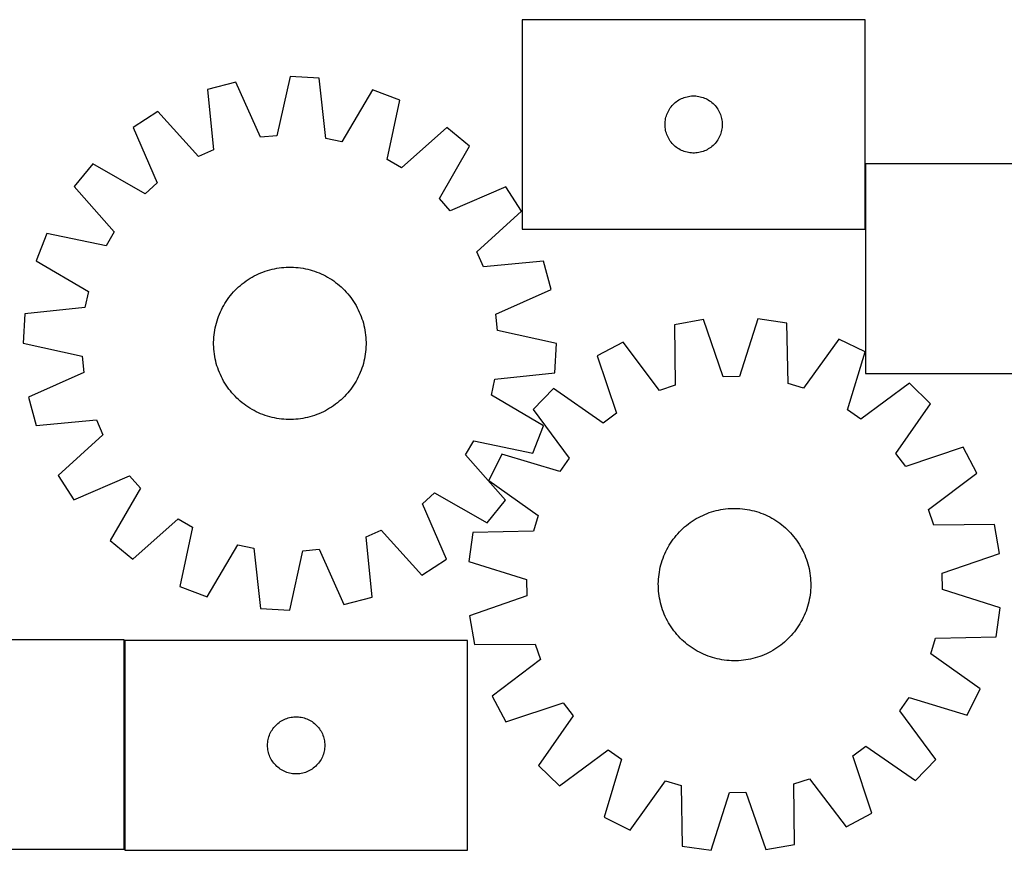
# Model space of a CAD drawing. Header units: millimetres. Extents: x 7 to 1493, y 7 to 443.
# Tile 2 of 5: x 312 to 829, y 7 to 443. Entities that reach past the tile are written whole.
import ezdxf

# ---------------------------------------------------------------- set-up
doc = ezdxf.new("R2010")
doc.units = ezdxf.units.MM
doc.layers.add('COMMON', color=5, linetype='CONTINUOUS', true_color=0x0000ff)
doc.layers.add('CUT', color=7, linetype='CONTINUOUS', true_color=0x000000)

msp = doc.modelspace()

# ---------------------------------------------------------------- linework, layer by layer
at = {"layer": 'COMMON'}
for p, q in [((755.793366, 366.813832), (755.793366, 332.511292)), ((366.982751, 7.091032), (366.982751, 116.636537))]:
    msp.add_line(p, q, dxfattribs=at)
at = {"layer": 'CUT'}
for p, q in [((755.693366, 442.511292), (575.693366, 442.511292)), ((575.693366, 442.511292), (575.693366, 332.511292)), ((755.693366, 332.511292), (755.693366, 442.511292)), ((425.468931, 409.759827), (410.59438, 405.825582)), ((438.455127, 380.771322), (425.468931, 409.759827)), ((453.860914, 412.651384), (446.985346, 381.640075)), ((469.223201, 411.796584), (453.860914, 412.651384)), ((472.615867, 380.213922), (469.223201, 411.796584)), ((410.59438, 405.825582), (413.638348, 374.207407)), ((497.119122, 405.773013), (480.997047, 378.404172)), ((511.465378, 400.212842), (497.119122, 405.773013)), ((504.932415, 369.127554), (511.465378, 400.212842)), ((654.426387, 397.413574), (654.951083, 397.980455)), ((654.951083, 397.980455), (655.504266, 398.519573)), ((655.504266, 398.519573), (656.084469, 399.029499)), ((656.084469, 399.029499), (656.690152, 399.508881)), ((656.690152, 399.508881), (657.31971, 399.956448)), ((657.31971, 399.956448), (657.971474, 400.371012)), ((657.971474, 400.371012), (658.643715, 400.751474)), ((658.643715, 400.751474), (659.33465, 401.096826)), ((659.33465, 401.096826), (660.042448, 401.406152)), ((660.042448, 401.406152), (660.76523, 401.678631)), ((660.76523, 401.678631), (661.501082, 401.913541)), ((661.501082, 401.913541), (662.24805, 402.110258)), ((662.24805, 402.110258), (663.004155, 402.268262)), ((663.004155, 402.268262), (663.767391, 402.387133)), ((663.767391, 402.387133), (664.535734, 402.466555)), ((664.535734, 402.466555), (665.307147, 402.506319)), ((665.307147, 402.506319), (666.079585, 402.506319)), ((666.079585, 402.506319), (666.850998, 402.466555)), ((666.850998, 402.466555), (667.619342, 402.387133)), ((667.619342, 402.387133), (668.382578, 402.268262)), ((668.382578, 402.268262), (669.138682, 402.110258)), ((669.138682, 402.110258), (669.885651, 401.913541)), ((669.885651, 401.913541), (670.621502, 401.678631)), ((670.621502, 401.678631), (671.344285, 401.406152)), ((671.344285, 401.406152), (672.052082, 401.096826)), ((672.052082, 401.096826), (672.743017, 400.751474)), ((672.743017, 400.751474), (673.415258, 400.371012)), ((673.415258, 400.371012), (674.067022, 399.956448)), ((674.067022, 399.956448), (674.69658, 399.508881)), ((674.69658, 399.508881), (675.302264, 399.029499)), ((675.302264, 399.029499), (675.882466, 398.519573)), ((675.882466, 398.519573), (676.435649, 397.980455)), ((676.435649, 397.980455), (676.960345, 397.413574)), ((384.485539, 394.301943), (371.554749, 385.963765)), ((405.794087, 370.745191), (384.485539, 394.301943)), ((651.403835, 392.073015), (651.657614, 392.802574)), ((651.657614, 392.802574), (651.948613, 393.518101)), ((651.948613, 393.518101), (652.27606, 394.217699)), ((652.27606, 394.217699), (652.639088, 394.899513)), ((652.639088, 394.899513), (653.036733, 395.561735)), ((653.036733, 395.561735), (653.467941, 396.202609)), ((653.467941, 396.202609), (653.931569, 396.820435)), ((653.931569, 396.820435), (654.426387, 397.413574)), ((676.960345, 397.413574), (677.455163, 396.820435)), ((677.455163, 396.820435), (677.918791, 396.202609)), ((677.918791, 396.202609), (678.35, 395.561735)), ((678.35, 395.561735), (678.747645, 394.899513)), ((678.747645, 394.899513), (679.110672, 394.217699)), ((679.110672, 394.217699), (679.43812, 393.518101)), ((679.43812, 393.518101), (679.729118, 392.802574)), ((679.729118, 392.802574), (679.982897, 392.073015)), ((650.693366, 387.511292), (650.713255, 388.283474)), ((650.713255, 388.283474), (650.772868, 389.053607)), ((650.772868, 389.053607), (650.872048, 389.819651)), ((650.872048, 389.819651), (651.010531, 390.579573)), ((651.010531, 390.579573), (651.18795, 391.331359)), ((651.18795, 391.331359), (651.403835, 392.073015)), ((679.982897, 392.073015), (680.198782, 391.331359)), ((680.198782, 391.331359), (680.376201, 390.579573)), ((680.376201, 390.579573), (680.514685, 389.819651)), ((680.514685, 389.819651), (680.613864, 389.053607)), ((680.613864, 389.053607), (680.673478, 388.283474)), ((680.673478, 388.283474), (680.693366, 387.511292)), ((371.554749, 385.963765), (384.220288, 356.833731)), ((536.134589, 385.863772), (512.344148, 364.816452)), ((548.060502, 376.142498), (536.134589, 385.863772)), ((650.713255, 386.739111), (650.693366, 387.511292)), ((650.772868, 385.968977), (650.713255, 386.739111)), ((650.872048, 385.202934), (650.772868, 385.968977)), ((651.010531, 384.443011), (650.872048, 385.202934)), ((651.18795, 383.691226), (651.010531, 384.443011)), ((651.403835, 382.94957), (651.18795, 383.691226)), ((651.657614, 382.220011), (651.403835, 382.94957)), ((679.982897, 382.94957), (679.729118, 382.220011)), ((680.198782, 383.691226), (679.982897, 382.94957)), ((680.376201, 384.443011), (680.198782, 383.691226)), ((680.514685, 385.202934), (680.376201, 384.443011)), ((680.613864, 385.968977), (680.514685, 385.202934)), ((680.673478, 386.739111), (680.613864, 385.968977)), ((680.693366, 387.511292), (680.673478, 386.739111)), ((446.985346, 381.640075), (438.455127, 380.771322)), ((480.997047, 378.404172), (472.615867, 380.213922)), ((651.948613, 381.504484), (651.657614, 382.220011)), ((652.27606, 380.804886), (651.948613, 381.504484)), ((652.639088, 380.123071), (652.27606, 380.804886)), ((653.036733, 379.46085), (652.639088, 380.123071)), ((653.467941, 378.819976), (653.036733, 379.46085)), ((653.931569, 378.20215), (653.467941, 378.819976)), ((654.426387, 377.609011), (653.931569, 378.20215)), ((654.951083, 377.04213), (654.426387, 377.609011)), ((676.960345, 377.609011), (676.435649, 377.04213)), ((677.455163, 378.20215), (676.960345, 377.609011)), ((677.918791, 378.819976), (677.455163, 378.20215)), ((678.35, 379.46085), (677.918791, 378.819976)), ((678.747645, 380.123071), (678.35, 379.46085)), ((679.110672, 380.804886), (678.747645, 380.123071)), ((679.43812, 381.504484), (679.110672, 380.804886)), ((679.729118, 382.220011), (679.43812, 381.504484)), ((413.638348, 374.207407), (405.794087, 370.745191)), ((532.241403, 348.597428), (548.060502, 376.142498)), ((655.504266, 376.503012), (654.951083, 377.04213)), ((656.084469, 375.993086), (655.504266, 376.503012)), ((656.690152, 375.513704), (656.084469, 375.993086)), ((657.31971, 375.066137), (656.690152, 375.513704)), ((657.971474, 374.651573), (657.31971, 375.066137)), ((658.643715, 374.27111), (657.971474, 374.651573)), ((659.33465, 373.925758), (658.643715, 374.27111)), ((660.042448, 373.616433), (659.33465, 373.925758)), ((660.76523, 373.343954), (660.042448, 373.616433)), ((661.501082, 373.109044), (660.76523, 373.343954)), ((662.24805, 372.912327), (661.501082, 373.109044)), ((663.004155, 372.754323), (662.24805, 372.912327)), ((663.767391, 372.635452), (663.004155, 372.754323)), ((664.535734, 372.55603), (663.767391, 372.635452)), ((665.307147, 372.516265), (664.535734, 372.55603)), ((666.079585, 372.516265), (665.307147, 372.516265)), ((666.850998, 372.55603), (666.079585, 372.516265)), ((667.619342, 372.635452), (666.850998, 372.55603)), ((668.382578, 372.754323), (667.619342, 372.635452)), ((669.138682, 372.912327), (668.382578, 372.754323)), ((669.885651, 373.109044), (669.138682, 372.912327)), ((670.621502, 373.343954), (669.885651, 373.109044)), ((671.344285, 373.616433), (670.621502, 373.343954)), ((672.052082, 373.925758), (671.344285, 373.616433)), ((672.743017, 374.27111), (672.052082, 373.925758)), ((673.415258, 374.651573), (672.743017, 374.27111)), ((674.067022, 375.066137), (673.415258, 374.651573)), ((674.69658, 375.513704), (674.067022, 375.066137)), ((675.302264, 375.993086), (674.69658, 375.513704)), ((675.882466, 376.503012), (675.302264, 375.993086)), ((676.435649, 377.04213), (675.882466, 376.503012)), ((350.284766, 366.936057), (340.563493, 355.010145)), ((377.829836, 351.116958), (350.284766, 366.936057)), ((512.344148, 364.816452), (504.932415, 369.127554)), ((935.893367, 366.813832), (755.893367, 366.813832)), ((755.893367, 366.813832), (755.893367, 256.813832)), ((384.220288, 356.833731), (377.829836, 351.116958)), ((340.563493, 355.010145), (361.610812, 331.219703)), ((567.08821, 354.872516), (537.958176, 342.206976)), ((575.426388, 341.941726), (567.08821, 354.872516)), ((537.958176, 342.206976), (532.241403, 348.597428)), ((551.869636, 320.633178), (575.426388, 341.941726)), ((361.610812, 331.219703), (357.299711, 323.807971)), ((575.693366, 332.511292), (755.693366, 332.511292)), ((326.214423, 330.340933), (320.654252, 315.994677)), ((357.299711, 323.807971), (326.214423, 330.340933)), ((555.331852, 312.788917), (551.869636, 320.633178)), ((320.654252, 315.994677), (348.023093, 299.872603)), ((586.950027, 315.832885), (555.331852, 312.788917)), ((590.884272, 300.958334), (586.950027, 315.832885)), ((438.490973, 309.615885), (439.659597, 310.077755)), ((439.659597, 310.077755), (440.842153, 310.502689)), ((440.842153, 310.502689), (442.037472, 310.890269)), ((442.037472, 310.890269), (443.244376, 311.240112)), ((443.244376, 311.240112), (444.461673, 311.551873)), ((444.461673, 311.551873), (445.688162, 311.825243)), ((445.688162, 311.825243), (446.922633, 312.059954)), ((446.922633, 312.059954), (448.163867, 312.255773)), ((448.163867, 312.255773), (449.410639, 312.412508)), ((449.410639, 312.412508), (450.661719, 312.530003)), ((450.661719, 312.530003), (451.915873, 312.608142)), ((451.915873, 312.608142), (453.171862, 312.64685)), ((453.171862, 312.64685), (454.428447, 312.646086)), ((454.428447, 312.646086), (455.684388, 312.605853)), ((455.684388, 312.605853), (456.938446, 312.526189)), ((456.938446, 312.526189), (458.189382, 312.407174)), ((458.189382, 312.407174), (459.435963, 312.248925)), ((459.435963, 312.248925), (460.676958, 312.051597)), ((460.676958, 312.051597), (461.911143, 311.815387)), ((461.911143, 311.815387), (463.137299, 311.540526)), ((463.137299, 311.540526), (464.354216, 311.227287)), ((464.354216, 311.227287), (465.560694, 310.875978)), ((465.560694, 310.875978), (466.755541, 310.486945)), ((466.755541, 310.486945), (467.93758, 310.060574)), ((429.778485, 304.653382), (430.795532, 305.391367)), ((430.795532, 305.391367), (431.835258, 306.097041)), ((431.835258, 306.097041), (432.896637, 306.769708)), ((432.896637, 306.769708), (433.978622, 307.408705)), ((433.978622, 307.408705), (435.080143, 308.013401)), ((435.080143, 308.013401), (436.200116, 308.583198)), ((436.200116, 308.583198), (437.337433, 309.117535)), ((437.337433, 309.117535), (438.490973, 309.615885)), ((467.93758, 310.060574), (469.105642, 309.597284)), ((469.105642, 309.597284), (470.258575, 309.097533)), ((470.258575, 309.097533), (471.395243, 308.561815)), ((471.395243, 308.561815), (472.514522, 307.990657)), ((472.514522, 307.990657), (473.615308, 307.384623)), ((473.615308, 307.384623), (474.696515, 306.744312)), ((474.696515, 306.744312), (475.757076, 306.070356)), ((475.757076, 306.070356), (476.795944, 305.363418)), ((476.795944, 305.363418), (477.812094, 304.624199)), ((348.023093, 299.872603), (346.213343, 291.491423)), ((424.206972, 299.589881), (425.067721, 300.505369)), ((425.067721, 300.505369), (425.9568, 301.393369)), ((425.9568, 301.393369), (426.873334, 302.253004)), ((426.873334, 302.253004), (427.816417, 303.083426)), ((427.816417, 303.083426), (428.78512, 303.883816)), ((428.78512, 303.883816), (429.778485, 304.653382)), ((477.812094, 304.624199), (478.804523, 303.853425)), ((478.804523, 303.853425), (479.772252, 303.05186)), ((479.772252, 303.05186), (480.714325, 302.220292)), ((480.714325, 302.220292), (481.629814, 301.359544)), ((481.629814, 301.359544), (482.517814, 300.470464)), ((482.517814, 300.470464), (483.377449, 299.553931)), ((561.895766, 287.972137), (590.884272, 300.958334)), ((419.682952, 293.57207), (420.356909, 294.632631)), ((420.356909, 294.632631), (421.063846, 295.671499)), ((421.063846, 295.671499), (421.803066, 296.687649)), ((421.803066, 296.687649), (422.573839, 297.680078)), ((422.573839, 297.680078), (423.375405, 298.647807)), ((423.375405, 298.647807), (424.206972, 299.589881)), ((483.377449, 299.553931), (484.207871, 298.610847)), ((484.207871, 298.610847), (485.00826, 297.642145)), ((485.00826, 297.642145), (485.777827, 296.64878)), ((485.777827, 296.64878), (486.515811, 295.631733)), ((486.515811, 295.631733), (487.221486, 294.592006)), ((487.221486, 294.592006), (487.894153, 293.530627)), ((346.213343, 291.491423), (314.63068, 288.098756)), ((417.329731, 289.134131), (417.86545, 290.270798)), ((417.86545, 290.270798), (418.436608, 291.390077)), ((418.436608, 291.390077), (419.042641, 292.490863)), ((419.042641, 292.490863), (419.682952, 293.57207)), ((487.894153, 293.530627), (488.53315, 292.448643)), ((488.53315, 292.448643), (489.137845, 291.347121)), ((489.137845, 291.347121), (489.707643, 290.227149)), ((489.707643, 290.227149), (490.24198, 289.089832)), ((314.63068, 288.098756), (313.77588, 272.736469)), ((415.199978, 283.229771), (415.551287, 284.436249)), ((415.551287, 284.436249), (415.940319, 285.631097)), ((415.940319, 285.631097), (416.366691, 286.813135)), ((416.366691, 286.813135), (416.82998, 287.981197)), ((416.82998, 287.981197), (417.329731, 289.134131)), ((490.24198, 289.089832), (490.740329, 287.936292)), ((490.740329, 287.936292), (491.202199, 286.767667)), ((491.202199, 286.767667), (491.627134, 285.585112)), ((491.627134, 285.585112), (492.014714, 284.389793)), ((492.014714, 284.389793), (492.364557, 283.182889)), ((562.764519, 279.441918), (561.895766, 287.972137)), ((670.820969, 285.070869), (655.661965, 282.437404)), ((681.252202, 255.068133), (670.820969, 285.070869)), ((699.356637, 285.496838), (689.825591, 255.196114)), ((714.587493, 283.317022), (699.356637, 285.496838)), ((414.17834, 278.311518), (414.375667, 279.552514)), ((414.375667, 279.552514), (414.611878, 280.786698)), ((414.611878, 280.786698), (414.886738, 282.012854)), ((414.886738, 282.012854), (415.199978, 283.229771)), ((492.364557, 283.182889), (492.676318, 281.965592)), ((492.676318, 281.965592), (492.949688, 280.739103)), ((492.949688, 280.739103), (493.184399, 279.504632)), ((493.184399, 279.504632), (493.380218, 278.263398)), ((593.775829, 272.566351), (562.764519, 279.441918)), ((655.661965, 282.437404), (655.960839, 250.674447)), ((715.23683, 251.559296), (714.587493, 283.317022)), ((413.781178, 273.304002), (413.821412, 274.559943)), ((413.821412, 274.559943), (413.901075, 275.814001)), ((413.901075, 275.814001), (414.020091, 277.064938)), ((414.020091, 277.064938), (414.17834, 278.311518)), ((493.380218, 278.263398), (493.536952, 277.016626)), ((493.536952, 277.016626), (493.654447, 275.765545)), ((493.654447, 275.765545), (493.732587, 274.511392)), ((493.732587, 274.511392), (493.771294, 273.255403)), ((741.858158, 274.904136), (723.430155, 249.03169)), ((755.669961, 268.124414), (741.858158, 274.904136)), ((313.77588, 272.736469), (344.78719, 265.860902)), ((413.780415, 272.047417), (413.781178, 273.304002)), ((413.819122, 270.791428), (413.780415, 272.047417)), ((413.897262, 269.537274), (413.819122, 270.791428)), ((414.014757, 268.286194), (413.897262, 269.537274)), ((493.650634, 269.488819), (493.531619, 268.237882)), ((493.730297, 270.742877), (493.650634, 269.488819)), ((493.770531, 271.998818), (493.730297, 270.742877)), ((493.771294, 273.255403), (493.770531, 271.998818)), ((592.921029, 257.204064), (593.775829, 272.566351)), ((628.654563, 273.214277), (615.051278, 266.025313)), ((647.84661, 247.903408), (628.654563, 273.214277)), ((344.78719, 265.860902), (345.655943, 257.330683)), ((414.171491, 267.039422), (414.014757, 268.286194)), ((414.367311, 265.798188), (414.171491, 267.039422)), ((414.602021, 264.563717), (414.367311, 265.798188)), ((414.875392, 263.337228), (414.602021, 264.563717)), ((492.939832, 264.516122), (492.664971, 263.289966)), ((493.176042, 265.750306), (492.939832, 264.516122)), ((493.373369, 266.991302), (493.176042, 265.750306)), ((493.531619, 268.237882), (493.373369, 266.991302)), ((615.051278, 266.025313), (625.150819, 235.909304)), ((746.473841, 237.720366), (755.669961, 268.124414)), ((415.187152, 262.119931), (414.875392, 263.337228)), ((415.536995, 260.913027), (415.187152, 262.119931)), ((415.924575, 259.717708), (415.536995, 260.913027)), ((416.34951, 258.535153), (415.924575, 259.717708)), ((416.81138, 257.366528), (416.34951, 258.535153)), ((491.185019, 258.489685), (490.721729, 257.321623)), ((491.61139, 259.671723), (491.185019, 258.489685)), ((492.000422, 260.866571), (491.61139, 259.671723)), ((492.351731, 262.073049), (492.000422, 260.866571)), ((492.664971, 263.289966), (492.351731, 262.073049)), ((345.655943, 257.330683), (316.667437, 244.344486)), ((417.309729, 256.212988), (416.81138, 257.366528)), ((417.844067, 255.075671), (417.309729, 256.212988)), ((418.413864, 253.955699), (417.844067, 255.075671)), ((419.01856, 252.854177), (418.413864, 253.955699)), ((489.115101, 253.912743), (488.509068, 252.811957)), ((489.686259, 255.032022), (489.115101, 253.912743)), ((490.221978, 256.168689), (489.686259, 255.032022)), ((490.721729, 257.321623), (490.221978, 256.168689)), ((559.528617, 245.430217), (561.338366, 253.811397)), ((561.338366, 253.811397), (592.921029, 257.204064)), ((689.825591, 255.196114), (681.252202, 255.068133)), ((755.893367, 256.813832), (935.893367, 256.813832)), ((419.657556, 251.772193), (419.01856, 252.854177)), ((420.330224, 250.710814), (419.657556, 251.772193)), ((421.035898, 249.671087), (420.330224, 250.710814)), ((421.773882, 248.65404), (421.035898, 249.671087)), ((422.543449, 247.660675), (421.773882, 248.65404)), ((485.748643, 248.615171), (484.97787, 247.622742)), ((486.487863, 249.631321), (485.748643, 248.615171)), ((487.1948, 250.670189), (486.487863, 249.631321)), ((487.868757, 251.73075), (487.1948, 250.670189)), ((488.509068, 252.811957), (487.868757, 251.73075)), ((592.215816, 248.907852), (581.499836, 237.867095)), ((618.290027, 230.766454), (592.215816, 248.907852)), ((655.960839, 250.674447), (647.84661, 247.903408)), ((723.430155, 249.03169), (715.23683, 251.559296)), ((779.006181, 251.696186), (753.485083, 232.784593)), ((790.046937, 240.980205), (779.006181, 251.696186)), ((316.667437, 244.344486), (320.601682, 229.469935)), ((423.343838, 246.691973), (422.543449, 247.660675)), ((424.17426, 245.748889), (423.343838, 246.691973)), ((425.033895, 244.832356), (424.17426, 245.748889)), ((425.921896, 243.943276), (425.033895, 244.832356)), ((426.837384, 243.082528), (425.921896, 243.943276)), ((427.779458, 242.25096), (426.837384, 243.082528)), ((480.678375, 243.049816), (479.735292, 242.219394)), ((481.594909, 243.909451), (480.678375, 243.049816)), ((482.483989, 244.797451), (481.594909, 243.909451)), ((483.344737, 245.712939), (482.483989, 244.797451)), ((484.176304, 246.655013), (483.344737, 245.712939)), ((484.97787, 247.622742), (484.176304, 246.655013)), ((586.897458, 229.308143), (559.528617, 245.430217)), ((428.747186, 241.449395), (427.779458, 242.25096)), ((429.739616, 240.678621), (428.747186, 241.449395)), ((430.755766, 239.939401), (429.739616, 240.678621)), ((431.794634, 239.232464), (430.755766, 239.939401)), ((432.855194, 238.558508), (431.794634, 239.232464)), ((433.936401, 237.918197), (432.855194, 238.558508)), ((435.037188, 237.312163), (433.936401, 237.918197)), ((473.573088, 237.894115), (472.471566, 237.289419)), ((474.655072, 238.533112), (473.573088, 237.894115)), ((475.716451, 239.205779), (474.655072, 238.533112)), ((476.756177, 239.911453), (475.716451, 239.205779)), ((477.773225, 240.649438), (476.756177, 239.911453)), ((478.76659, 241.419004), (477.773225, 240.649438)), ((479.735292, 242.219394), (478.76659, 241.419004)), ((581.499836, 237.867095), (600.411428, 212.345997)), ((771.90554, 214.905995), (790.046937, 240.980205)), ((436.156467, 236.741005), (435.037188, 237.312163)), ((437.293134, 236.205287), (436.156467, 236.741005)), ((438.446067, 235.705536), (437.293134, 236.205287)), ((439.61413, 235.242246), (438.446067, 235.705536)), ((440.796168, 234.815875), (439.61413, 235.242246)), ((441.991015, 234.426842), (440.796168, 234.815875)), ((443.197493, 234.075533), (441.991015, 234.426842)), ((444.414411, 233.762294), (443.197493, 234.075533)), ((445.640567, 233.487433), (444.414411, 233.762294)), ((446.874751, 233.251223), (445.640567, 233.487433)), ((448.115746, 233.053895), (446.874751, 233.251223)), ((449.362327, 232.895646), (448.115746, 233.053895)), ((450.613264, 232.776631), (449.362327, 232.895646)), ((451.867321, 232.696967), (450.613264, 232.776631)), ((453.123262, 232.656734), (451.867321, 232.696967)), ((454.379848, 232.65597), (453.123262, 232.656734)), ((455.635837, 232.694678), (454.379848, 232.65597)), ((456.88999, 232.772817), (455.635837, 232.694678)), ((458.14107, 232.890312), (456.88999, 232.772817)), ((459.387843, 233.047047), (458.14107, 232.890312)), ((460.629077, 233.242866), (459.387843, 233.047047)), ((461.863547, 233.477577), (460.629077, 233.242866)), ((463.090036, 233.750947), (461.863547, 233.477577)), ((464.307333, 234.062708), (463.090036, 233.750947)), ((465.514237, 234.41255), (464.307333, 234.062708)), ((466.709557, 234.800131), (465.514237, 234.41255)), ((467.892112, 235.225065), (466.709557, 234.800131)), ((469.060736, 235.686935), (467.892112, 235.225065)), ((470.214276, 236.185285), (469.060736, 235.686935)), ((471.351594, 236.719622), (470.214276, 236.185285)), ((472.471566, 237.289419), (471.351594, 236.719622)), ((625.150819, 235.909304), (618.290027, 230.766454)), ((753.485083, 232.784593), (746.473841, 237.720366)), ((320.601682, 229.469935), (352.219857, 232.513903)), ((352.219857, 232.513903), (355.682073, 224.669642)), ((581.337287, 214.961887), (586.897458, 229.308143)), ((355.682073, 224.669642), (332.125322, 203.361094)), ((545.940897, 214.083117), (550.251998, 221.494849)), ((550.251998, 221.494849), (581.337287, 214.961887)), ((807.164399, 218.144743), (777.048389, 208.045203)), ((814.353362, 204.541458), (807.164399, 218.144743)), ((566.988216, 190.292675), (545.940897, 214.083117)), ((565.071607, 214.530876), (558.291885, 200.719072)), ((595.475655, 205.334756), (565.071607, 214.530876)), ((600.411428, 212.345997), (595.475655, 205.334756)), ((777.048389, 208.045203), (771.90554, 214.905995)), ((332.125322, 203.361094), (340.4635, 190.430304)), ((340.4635, 190.430304), (369.593533, 203.095844)), ((369.593533, 203.095844), (375.310306, 196.705392)), ((789.042494, 185.349411), (814.353362, 204.541458)), ((375.310306, 196.705392), (359.491208, 169.160322)), ((558.291885, 200.719072), (584.164331, 182.291069)), ((523.331421, 188.469089), (529.721873, 194.185862)), ((529.721873, 194.185862), (557.266943, 178.366763)), ((535.99696, 159.339055), (523.331421, 188.469089)), ((557.266943, 178.366763), (566.988216, 190.292675)), ((584.164331, 182.291069), (581.636725, 174.097744)), ((667.103968, 180.632695), (668.200813, 181.245832)), ((668.200813, 181.245832), (669.316376, 181.824214)), ((669.316376, 181.824214), (670.449556, 182.36727)), ((670.449556, 182.36727), (671.599235, 182.874464)), ((671.599235, 182.874464), (672.764278, 183.345296)), ((672.764278, 183.345296), (673.943535, 183.7793)), ((673.943535, 183.7793), (675.135842, 184.176049)), ((675.135842, 184.176049), (676.340024, 184.53515)), ((676.340024, 184.53515), (677.55489, 184.856251)), ((677.55489, 184.856251), (678.779244, 185.139033)), ((678.779244, 185.139033), (680.011875, 185.383217)), ((680.011875, 185.383217), (681.251569, 185.588563)), ((681.251569, 185.588563), (682.497101, 185.754868)), ((682.497101, 185.754868), (683.747242, 185.881968)), ((683.747242, 185.881968), (685.000758, 185.969737)), ((685.000758, 185.969737), (686.256413, 186.018089)), ((686.256413, 186.018089), (687.512967, 186.026977)), ((687.512967, 186.026977), (688.76918, 185.99639)), ((688.76918, 185.99639), (690.023812, 185.92636)), ((690.023812, 185.92636), (691.275626, 185.816955)), ((691.275626, 185.816955), (692.523386, 185.668285)), ((692.523386, 185.668285), (693.76586, 185.480494)), ((693.76586, 185.480494), (695.001822, 185.253769)), ((695.001822, 185.253769), (696.230052, 184.988333)), ((696.230052, 184.988333), (697.44934, 184.684449)), ((697.44934, 184.684449), (698.65848, 184.342416)), ((698.65848, 184.342416), (699.85628, 183.962572)), ((699.85628, 183.962572), (701.041558, 183.545291)), ((701.041558, 183.545291), (702.213144, 183.090986)), ((702.213144, 183.090986), (703.369881, 182.600104)), ((703.369881, 182.600104), (704.510629, 182.073131)), ((704.510629, 182.073131), (705.634262, 181.510586)), ((705.634262, 181.510586), (706.73967, 180.913024)), ((706.73967, 180.913024), (707.825763, 180.281036)), ((791.813533, 177.235182), (789.042494, 185.349411)), ((371.41712, 159.439048), (395.207561, 180.486368)), ((395.207561, 180.486368), (402.619294, 176.175266)), ((402.619294, 176.175266), (396.086332, 145.089978)), ((660.038486, 175.422578), (660.975164, 176.260218)), ((660.975164, 176.260218), (661.93769, 177.068023)), ((661.93769, 177.068023), (662.925115, 177.845196)), ((662.925115, 177.845196), (663.936465, 178.59097)), ((663.936465, 178.59097), (664.970741, 179.304609)), ((664.970741, 179.304609), (666.026923, 179.985407)), ((666.026923, 179.985407), (667.103968, 180.632695)), ((707.825763, 180.281036), (708.891468, 179.615244)), ((708.891468, 179.615244), (709.935735, 178.916306)), ((709.935735, 178.916306), (710.957532, 178.184912)), ((710.957532, 178.184912), (711.955852, 177.421784)), ((711.955852, 177.421784), (712.929708, 176.627674)), ((712.929708, 176.627674), (713.87814, 175.803366)), ((713.87814, 175.803366), (714.800212, 174.949674)), ((823.57649, 177.534057), (791.813533, 177.235182)), ((826.209954, 162.375052), (823.57649, 177.534057)), ((493.913361, 171.095413), (501.757622, 174.557628)), ((496.95733, 139.477238), (493.913361, 171.095413)), ((501.757622, 174.557628), (523.06617, 151.000877)), ((549.879, 173.448407), (547.699183, 158.217552)), ((581.636725, 174.097744), (549.879, 173.448407)), ((655.011109, 169.818447), (655.774238, 170.816766)), ((655.774238, 170.816766), (656.568348, 171.790622)), ((656.568348, 171.790622), (657.392655, 172.739055)), ((657.392655, 172.739055), (658.246347, 173.661127)), ((658.246347, 173.661127), (659.128581, 174.555929)), ((659.128581, 174.555929), (660.038486, 175.422578)), ((714.800212, 174.949674), (715.695014, 174.06744)), ((715.695014, 174.06744), (716.561663, 173.157536)), ((716.561663, 173.157536), (717.399303, 172.220858)), ((717.399303, 172.220858), (718.207109, 171.258331)), ((718.207109, 171.258331), (718.984282, 170.270906)), ((359.491208, 169.160322), (371.41712, 159.439048)), ((410.432587, 139.529807), (426.554662, 166.898648)), ((426.554662, 166.898648), (434.935842, 165.088898)), ((651.685436, 164.495176), (652.282997, 165.600585)), ((652.282997, 165.600585), (652.914986, 166.686677)), ((652.914986, 166.686677), (653.580777, 167.752383)), ((653.580777, 167.752383), (654.279715, 168.796649)), ((654.279715, 168.796649), (655.011109, 169.818447)), ((718.984282, 170.270906), (719.730056, 169.259556)), ((719.730056, 169.259556), (720.443694, 168.22528)), ((720.443694, 168.22528), (721.124493, 167.169098)), ((721.124493, 167.169098), (721.771781, 166.092054)), ((721.771781, 166.092054), (722.384918, 164.995208)), ((434.935842, 165.088898), (438.328508, 133.506236)), ((453.690795, 132.651436), (460.566363, 163.662745)), ((460.566363, 163.662745), (469.096582, 164.531498)), ((469.096582, 164.531498), (482.082779, 135.542993)), ((649.650731, 159.902472), (650.105036, 161.074058)), ((650.105036, 161.074058), (650.595917, 162.230796)), ((650.595917, 162.230796), (651.122891, 163.371544)), ((651.122891, 163.371544), (651.685436, 164.495176)), ((722.384918, 164.995208), (722.9633, 163.879645)), ((722.9633, 163.879645), (723.506356, 162.746465)), ((723.506356, 162.746465), (724.01355, 161.596786)), ((724.01355, 161.596786), (724.484381, 160.431744)), ((724.484381, 160.431744), (724.918386, 159.252487)), ((796.207219, 151.943819), (826.209954, 162.375052)), ((523.06617, 151.000877), (535.99696, 159.339055)), ((547.699183, 158.217552), (577.999908, 148.686505)), ((647.942252, 153.862736), (648.207688, 155.090967)), ((648.207688, 155.090967), (648.511572, 156.310254)), ((648.511572, 156.310254), (648.853605, 157.519394)), ((648.853605, 157.519394), (649.23345, 158.717195)), ((649.23345, 158.717195), (649.650731, 159.902472)), ((724.918386, 159.252487), (725.315134, 158.060179)), ((725.315134, 158.060179), (725.674236, 156.855998)), ((725.674236, 156.855998), (725.995336, 155.641131)), ((725.995336, 155.641131), (726.278118, 154.416778)), ((647.269661, 148.884727), (647.379066, 150.136541)), ((647.379066, 150.136541), (647.527737, 151.3843)), ((647.527737, 151.3843), (647.715527, 152.626774)), ((647.715527, 152.626774), (647.942252, 153.862736)), ((726.278118, 154.416778), (726.522302, 153.184146)), ((726.522302, 153.184146), (726.727649, 151.944452)), ((726.727649, 151.944452), (726.893954, 150.698921)), ((726.893954, 150.698921), (727.021053, 149.44878)), ((796.335199, 143.370431), (796.207219, 151.943819)), ((396.086332, 145.089978), (410.432587, 139.529807)), ((577.999908, 148.686505), (578.127888, 140.113117)), ((647.169045, 146.373881), (647.199631, 147.630094)), ((647.177932, 145.117327), (647.169045, 146.373881)), ((647.226284, 143.861673), (647.177932, 145.117327)), ((647.199631, 147.630094), (647.269661, 148.884727)), ((727.021053, 149.44878), (727.108823, 148.195263)), ((727.108823, 148.195263), (727.157175, 146.939608)), ((727.166062, 145.683055), (727.135475, 144.426841)), ((727.157175, 146.939608), (727.166062, 145.683055)), ((578.127888, 140.113117), (548.125153, 129.681884)), ((647.314053, 142.608156), (647.226284, 143.861673)), ((647.441153, 141.358015), (647.314053, 142.608156)), ((647.607458, 140.112483), (647.441153, 141.358015)), ((647.812804, 138.87279), (647.607458, 140.112483)), ((726.80737, 140.672636), (726.619579, 139.430162)), ((726.956041, 141.920395), (726.80737, 140.672636)), ((727.065445, 143.172209), (726.956041, 141.920395)), ((727.135475, 144.426841), (727.065445, 143.172209)), ((826.635923, 133.839384), (796.335199, 143.370431)), ((482.082779, 135.542993), (496.95733, 139.477238)), ((648.056989, 137.640158), (647.812804, 138.87279)), ((648.339771, 136.415805), (648.056989, 137.640158)), ((648.660871, 135.200938), (648.339771, 136.415805)), ((649.019973, 133.996757), (648.660871, 135.200938)), ((725.481501, 134.537541), (725.101657, 133.339741)), ((725.823534, 135.746682), (725.481501, 134.537541)), ((726.127419, 136.965969), (725.823534, 135.746682)), ((726.392854, 138.1942), (726.127419, 136.965969)), ((726.619579, 139.430162), (726.392854, 138.1942)), ((438.328508, 133.506236), (453.690795, 132.651436)), ((548.125153, 129.681884), (550.758617, 114.522879)), ((649.416721, 132.804449), (649.019973, 133.996757)), ((649.850725, 131.625192), (649.416721, 132.804449)), ((650.321557, 130.460149), (649.850725, 131.625192)), ((650.828751, 129.310471), (650.321557, 130.460149)), ((651.371807, 128.177291), (650.828751, 129.310471)), ((723.739189, 129.82614), (723.212216, 128.685392)), ((724.230071, 130.982878), (723.739189, 129.82614)), ((724.684376, 132.154463), (724.230071, 130.982878)), ((725.101657, 133.339741), (724.684376, 132.154463)), ((824.456107, 118.608529), (826.635923, 133.839384)), ((651.950189, 127.061728), (651.371807, 128.177291)), ((652.563326, 125.964882), (651.950189, 127.061728)), ((653.210614, 124.887837), (652.563326, 125.964882)), ((653.891413, 123.831656), (653.210614, 124.887837)), ((720.754329, 124.304553), (720.055392, 123.260286)), ((721.420121, 125.370259), (720.754329, 124.304553)), ((722.052109, 126.456351), (721.420121, 125.370259)), ((722.649671, 127.561759), (722.052109, 126.456351)), ((723.212216, 128.685392), (722.649671, 127.561759)), ((654.605051, 122.79738), (653.891413, 123.831656)), ((655.350825, 121.78603), (654.605051, 122.79738)), ((656.127998, 120.798605), (655.350825, 121.78603)), ((656.935803, 119.836078), (656.127998, 120.798605)), ((657.773444, 118.8994), (656.935803, 119.836078)), ((658.640093, 117.989495), (657.773444, 118.8994)), ((716.942451, 119.317881), (716.08876, 118.395809)), ((717.766759, 120.266313), (716.942451, 119.317881)), ((718.560869, 121.24017), (717.766759, 120.266313)), ((719.323998, 122.238489), (718.560869, 121.24017)), ((720.055392, 123.260286), (719.323998, 122.238489)), ((366.88275, 117.091032), (186.88275, 117.091032)), ((366.88275, 7.091032), (366.88275, 117.091032)), ((547.082751, 116.636537), (367.082751, 116.636537)), ((367.082751, 116.636537), (367.082751, 6.636537)), ((547.082751, 6.636537), (547.082751, 116.636537)), ((550.758617, 114.522879), (582.521574, 114.821754)), ((582.521574, 114.821754), (585.292613, 106.707525)), ((659.534895, 117.107262), (658.640093, 117.989495)), ((660.456967, 116.25357), (659.534895, 117.107262)), ((661.405399, 115.429262), (660.456967, 116.25357)), ((662.379255, 114.635152), (661.405399, 115.429262)), ((663.377575, 113.872024), (662.379255, 114.635152)), ((664.399372, 113.14063), (663.377575, 113.872024)), ((711.409991, 114.21174), (710.398642, 113.465966)), ((712.397417, 114.988913), (711.409991, 114.21174)), ((713.359943, 115.796718), (712.397417, 114.988913)), ((714.296621, 116.634358), (713.359943, 115.796718)), ((715.206526, 117.501007), (714.296621, 116.634358)), ((716.08876, 118.395809), (715.206526, 117.501007)), ((790.170775, 109.765866), (792.698382, 117.959192)), ((792.698382, 117.959192), (824.456107, 118.608529)), ((665.443639, 112.441692), (664.399372, 113.14063)), ((666.509344, 111.7759), (665.443639, 112.441692)), ((667.595437, 111.143912), (666.509344, 111.7759)), ((668.700845, 110.54635), (667.595437, 111.143912)), ((669.824477, 109.983805), (668.700845, 110.54635)), ((670.965225, 109.456832), (669.824477, 109.983805)), ((672.121963, 108.96595), (670.965225, 109.456832)), ((673.293549, 108.511645), (672.121963, 108.96595)), ((701.570829, 108.71164), (700.391572, 108.277636)), ((702.735872, 109.182471), (701.570829, 108.71164)), ((703.885551, 109.689665), (702.735872, 109.182471)), ((705.018731, 110.232721), (703.885551, 109.689665)), ((706.134294, 110.811103), (705.018731, 110.232721)), ((707.231139, 111.424241), (706.134294, 110.811103)), ((708.308184, 112.071528), (707.231139, 111.424241)), ((709.364365, 112.752327), (708.308184, 112.071528)), ((710.398642, 113.465966), (709.364365, 112.752327)), ((816.043221, 91.337864), (790.170775, 109.765866)), ((585.292613, 106.707525), (559.981745, 87.515478)), ((674.478827, 108.094364), (673.293549, 108.511645)), ((675.676627, 107.71452), (674.478827, 108.094364)), ((676.885767, 107.372487), (675.676627, 107.71452)), ((678.105054, 107.068603), (676.885767, 107.372487)), ((679.333285, 106.803167), (678.105054, 107.068603)), ((680.569247, 106.576442), (679.333285, 106.803167)), ((681.811721, 106.388651), (680.569247, 106.576442)), ((683.059481, 106.23998), (681.811721, 106.388651)), ((684.311294, 106.130576), (683.059481, 106.23998)), ((685.565927, 106.060546), (684.311294, 106.130576)), ((686.82214, 106.029959), (685.565927, 106.060546)), ((688.078694, 106.038847), (686.82214, 106.029959)), ((689.334349, 106.087199), (688.078694, 106.038847)), ((690.587865, 106.174968), (689.334349, 106.087199)), ((691.838006, 106.302068), (690.587865, 106.174968)), ((693.083538, 106.468373), (691.838006, 106.302068)), ((694.323231, 106.673719), (693.083538, 106.468373)), ((695.555863, 106.917903), (694.323231, 106.673719)), ((696.780216, 107.200685), (695.555863, 106.917903)), ((697.995083, 107.521785), (696.780216, 107.200685)), ((699.199265, 107.880887), (697.995083, 107.521785)), ((700.391572, 108.277636), (699.199265, 107.880887)), ((809.2635, 77.52606), (816.043221, 91.337864)), ((559.981745, 87.515478), (567.170708, 73.912193)), ((567.170708, 73.912193), (597.286718, 84.011733)), ((597.286718, 84.011733), (602.429567, 77.150941)), ((773.923679, 79.710938), (778.859452, 86.72218)), ((778.859452, 86.72218), (809.2635, 77.52606)), ((792.835271, 54.189841), (773.923679, 79.710938)), ((446.340468, 72.105699), (446.893651, 72.644817)), ((446.893651, 72.644817), (447.473853, 73.154743)), ((447.473853, 73.154743), (448.079537, 73.634125)), ((448.079537, 73.634125), (448.709095, 74.081692)), ((448.709095, 74.081692), (449.360859, 74.496256)), ((449.360859, 74.496256), (450.0331, 74.876719)), ((450.0331, 74.876719), (450.724035, 75.222071)), ((450.724035, 75.222071), (451.431833, 75.531396)), ((451.431833, 75.531396), (452.154615, 75.803875)), ((452.154615, 75.803875), (452.890467, 76.038785)), ((452.890467, 76.038785), (453.637435, 76.235502)), ((453.637435, 76.235502), (454.39354, 76.393506)), ((454.39354, 76.393506), (455.156776, 76.512377)), ((455.156776, 76.512377), (455.925119, 76.591799)), ((455.925119, 76.591799), (456.696532, 76.631564)), ((456.696532, 76.631564), (457.46897, 76.631564)), ((457.46897, 76.631564), (458.240383, 76.591799)), ((458.240383, 76.591799), (459.008726, 76.512377)), ((459.008726, 76.512377), (459.771963, 76.393506)), ((459.771963, 76.393506), (460.528067, 76.235502)), ((460.528067, 76.235502), (461.275036, 76.038785)), ((461.275036, 76.038785), (462.010887, 75.803875)), ((462.010887, 75.803875), (462.73367, 75.531396)), ((462.73367, 75.531396), (463.441467, 75.222071)), ((463.441467, 75.222071), (464.132402, 74.876719)), ((464.132402, 74.876719), (464.804643, 74.496256)), ((464.804643, 74.496256), (465.456407, 74.081692)), ((465.456407, 74.081692), (466.085965, 73.634125)), ((466.085965, 73.634125), (466.691649, 73.154743)), ((466.691649, 73.154743), (467.271851, 72.644817)), ((467.271851, 72.644817), (467.825034, 72.105699)), ((602.429567, 77.150941), (584.28817, 51.076731)), ((443.046999, 66.927818), (443.337998, 67.643345)), ((443.337998, 67.643345), (443.665445, 68.342943)), ((443.665445, 68.342943), (444.028473, 69.024758)), ((444.028473, 69.024758), (444.426118, 69.686979)), ((444.426118, 69.686979), (444.857326, 70.327853)), ((444.857326, 70.327853), (445.320954, 70.945679)), ((445.320954, 70.945679), (445.815772, 71.538818)), ((445.815772, 71.538818), (446.340468, 72.105699)), ((467.825034, 72.105699), (468.34973, 71.538818)), ((468.34973, 71.538818), (468.844548, 70.945679)), ((468.844548, 70.945679), (469.308176, 70.327853)), ((469.308176, 70.327853), (469.739385, 69.686979)), ((469.739385, 69.686979), (470.13703, 69.024758)), ((470.13703, 69.024758), (470.500057, 68.342943)), ((470.500057, 68.342943), (470.827505, 67.643345)), ((470.827505, 67.643345), (471.118503, 66.927818)), ((442.082751, 61.636537), (442.10264, 62.408718)), ((442.10264, 62.408718), (442.162253, 63.178852)), ((442.162253, 63.178852), (442.261433, 63.944895)), ((442.261433, 63.944895), (442.399916, 64.704818)), ((442.399916, 64.704818), (442.577335, 65.456603)), ((442.577335, 65.456603), (442.79322, 66.198259)), ((442.79322, 66.198259), (443.046999, 66.927818)), ((471.118503, 66.927818), (471.372282, 66.198259)), ((471.372282, 66.198259), (471.588167, 65.456603)), ((471.588167, 65.456603), (471.765586, 64.704818)), ((471.765586, 64.704818), (471.90407, 63.944895)), ((471.90407, 63.944895), (472.003249, 63.178852)), ((472.003249, 63.178852), (472.062862, 62.408718)), ((472.062862, 62.408718), (472.082751, 61.636537)), ((442.10264, 60.864355), (442.082751, 61.636537)), ((442.162253, 60.094222), (442.10264, 60.864355)), ((442.261433, 59.328178), (442.162253, 60.094222)), ((442.399916, 58.568256), (442.261433, 59.328178)), ((442.577335, 57.81647), (442.399916, 58.568256)), ((442.79322, 57.074814), (442.577335, 57.81647)), ((443.046999, 56.345255), (442.79322, 57.074814)), ((471.372282, 57.074814), (471.118503, 56.345255)), ((471.588167, 57.81647), (471.372282, 57.074814)), ((471.765586, 58.568256), (471.588167, 57.81647)), ((471.90407, 59.328178), (471.765586, 58.568256)), ((472.003249, 60.094222), (471.90407, 59.328178)), ((472.062862, 60.864355), (472.003249, 60.094222)), ((472.082751, 61.636537), (472.062862, 60.864355)), ((595.328926, 40.36075), (620.850024, 59.272343)), ((620.850024, 59.272343), (627.861266, 54.336569)), ((749.184288, 56.147632), (756.04508, 61.290482)), ((756.04508, 61.290482), (782.119291, 43.149084)), ((443.337998, 55.629728), (443.046999, 56.345255)), ((443.665445, 54.93013), (443.337998, 55.629728)), ((444.028473, 54.248316), (443.665445, 54.93013)), ((444.426118, 53.586094), (444.028473, 54.248316)), ((444.857326, 52.94522), (444.426118, 53.586094)), ((445.320954, 52.327394), (444.857326, 52.94522)), ((445.815772, 51.734255), (445.320954, 52.327394)), ((446.340468, 51.167374), (445.815772, 51.734255)), ((468.34973, 51.734255), (467.825034, 51.167374)), ((468.844548, 52.327394), (468.34973, 51.734255)), ((469.308176, 52.94522), (468.844548, 52.327394)), ((469.739385, 53.586094), (469.308176, 52.94522)), ((470.13703, 54.248316), (469.739385, 53.586094)), ((470.500057, 54.93013), (470.13703, 54.248316)), ((470.827505, 55.629728), (470.500057, 54.93013)), ((471.118503, 56.345255), (470.827505, 55.629728)), ((627.861266, 54.336569), (618.665145, 23.932522)), ((759.283828, 26.031623), (749.184288, 56.147632)), ((782.119291, 43.149084), (792.835271, 54.189841)), ((446.893651, 50.628256), (446.340468, 51.167374)), ((447.473853, 50.11833), (446.893651, 50.628256)), ((448.079537, 49.638948), (447.473853, 50.11833)), ((448.709095, 49.191381), (448.079537, 49.638948)), ((449.360859, 48.776817), (448.709095, 49.191381)), ((450.0331, 48.396355), (449.360859, 48.776817)), ((450.724035, 48.051003), (450.0331, 48.396355)), ((451.431833, 47.741677), (450.724035, 48.051003)), ((452.154615, 47.469198), (451.431833, 47.741677)), ((452.890467, 47.234288), (452.154615, 47.469198)), ((453.637435, 47.037571), (452.890467, 47.234288)), ((454.39354, 46.879567), (453.637435, 47.037571)), ((455.156776, 46.760696), (454.39354, 46.879567)), ((455.925119, 46.681274), (455.156776, 46.760696)), ((456.696532, 46.64151), (455.925119, 46.681274)), ((457.46897, 46.64151), (456.696532, 46.64151)), ((458.240383, 46.681274), (457.46897, 46.64151)), ((459.008726, 46.760696), (458.240383, 46.681274)), ((459.771963, 46.879567), (459.008726, 46.760696)), ((460.528067, 47.037571), (459.771963, 46.879567)), ((461.275036, 47.234288), (460.528067, 47.037571)), ((462.010887, 47.469198), (461.275036, 47.234288)), ((462.73367, 47.741677), (462.010887, 47.469198)), ((463.441467, 48.051003), (462.73367, 47.741677)), ((464.132402, 48.396355), (463.441467, 48.051003)), ((464.804643, 48.776817), (464.132402, 48.396355)), ((465.456407, 49.191381), (464.804643, 48.776817)), ((466.085965, 49.638948), (465.456407, 49.191381)), ((466.691649, 50.11833), (466.085965, 49.638948)), ((467.271851, 50.628256), (466.691649, 50.11833)), ((467.825034, 51.167374), (467.271851, 50.628256)), ((584.28817, 51.076731), (595.328926, 40.36075)), ((632.476949, 17.1528), (650.904952, 43.025246)), ((650.904952, 43.025246), (659.098277, 40.49764)), ((718.374267, 41.382489), (726.488496, 44.153528)), ((718.673142, 9.619532), (718.374267, 41.382489)), ((726.488496, 44.153528), (745.680544, 18.842659)), ((659.098277, 40.49764), (659.747614, 8.739914)), ((674.978469, 6.560098), (684.509516, 36.860822)), ((684.509516, 36.860822), (693.082905, 36.988803)), ((693.082905, 36.988803), (703.514138, 6.986067)), ((745.680544, 18.842659), (759.283828, 26.031623)), ((618.665145, 23.932522), (632.476949, 17.1528)), ((186.88275, 7.091032), (366.88275, 7.091032)), ((367.082751, 6.636537), (547.082751, 6.636537)), ((659.747614, 8.739914), (674.978469, 6.560098)), ((703.514138, 6.986067), (718.673142, 9.619532))]:
    msp.add_line(p, q, dxfattribs=at)

doc.saveas('drawing.dxf')
